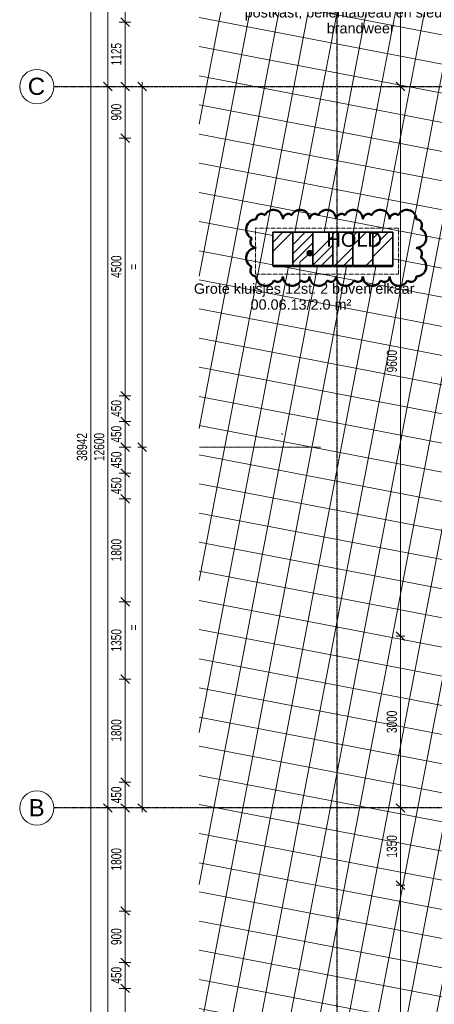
# Model space of a CAD drawing. Header units: millimetres. Extents: x -80560 to 110805, y -11020 to 52719.
# Tile 11 of 152: x 29345 to 36597, y 19171 to 36368. Entities that reach past the tile are written whole.
import ezdxf

# ---------------------------------------------------------------- set-up
doc = ezdxf.new("R2010")
doc.units = ezdxf.units.MM
for name, pattern in [('CENTER2', [20, 8, -4, 4, -4]), ('DASHED2', [6, 4, -2]), ('DASHED2-1', [3, 2, -1])]:
    doc.linetypes.add(name, pattern=pattern)
for name, color, linetype, lineweight in [('A-ANNO-DIMS', 211, 'Continuous', 9), ('A-ANNO-DIMS-100', 211, 'Continuous', 9), ('A-ANNO-IDEN', 131, 'Continuous', 9), ('A-AREA', 32, 'DASHED2', 18), ('A-AREA-IDEN', 2, 'Continuous', 9), ('A-DETL', 90, 'Continuous', 18), ('A-FLOR-PATT', 8, 'Continuous', 18), ('A-GENM', 13, 'Continuous', 18), ('G-ANNO-REVC', 71, 'Continuous', 50), ('G-ANNO-REVC-IDEN', 71, 'Continuous', 25), ('S-GRID', 1, 'Continuous', 9), ('S-GRID-IDEN', 1, 'Continuous', 9)]:
    doc.layers.add(name, color=color, linetype=linetype, lineweight=lineweight)
doc.styles.add('Arial', font='arial.ttf', dxfattribs={"height": 180})
doc.styles.add('Arial_5', font='arial.ttf', dxfattribs={"height": 300})
doc.styles.add('Arial_6', font='arial.ttf', dxfattribs={"width": 0.7, "height": 180})
doc.styles.add('Arial_8', font='arial.ttf', dxfattribs={"height": 250})
doc.dimstyles.new('n3o_1_8', dxfattribs={"dimscale": 304.8, "dimtxt": 183.646692, "dimasz": 0.492126, "dimexe": 0.246063, "dimexo": 0.0625, "dimgap": 0.032808, "dimtad": 1, "dimdec": 0, "dimdsep": 46, "dimtxsty": 'Arial_6', "dimblk1": 'OBLIQUE', "dimblk2": 'OBLIQUE', "dimsah": 1, "dimcen": 0.09, "dimdle": 0.246063, "dimazin": 0, "dimtfac": 1, "dimtdec": 4, "dimtix": 1, "dimtmove": 0, "dimatfit": 3, "dimfxl": 0.246063, "dimfxlon": 1, "dimtvp": 1, "dimtolj": 1, "dimtzin": 0, "dimarcsym": 2})
doc.dimstyles.new('n3o_1_8_0_decimalen', dxfattribs={"dimscale": 304.8, "dimtxt": 183.646692, "dimasz": 0.492126, "dimexe": 0.328084, "dimexo": 0.0625, "dimgap": 0.032808, "dimtad": 1, "dimdec": 0, "dimdsep": 46, "dimtxsty": 'Arial_6', "dimblk1": 'OBLIQUE', "dimblk2": 'OBLIQUE', "dimsah": 1, "dimcen": 0.09, "dimdle": 0.328084, "dimazin": 0, "dimtfac": 1, "dimtdec": 4, "dimtix": 1, "dimtmove": 0, "dimatfit": 3, "dimfxl": 0.328084, "dimfxlon": 1, "dimtvp": 1, "dimtolj": 1, "dimtzin": 0, "dimarcsym": 2})
doc.dimstyles.new('n3o_1_8_3', dxfattribs={"dimscale": 304.8, "dimtxt": 183.646692, "dimasz": 0.492126, "dimexe": 0.246063, "dimexo": 0.0625, "dimgap": 0.032808, "dimtad": 1, "dimdec": 0, "dimdsep": 46, "dimtxsty": 'Arial_6', "dimblk1": 'OBLIQUE', "dimblk2": 'OBLIQUE', "dimsah": 1, "dimcen": 0.09, "dimdle": 0.246063, "dimazin": 0, "dimtfac": 1, "dimtdec": 4, "dimtix": 1, "dimtmove": 0, "dimatfit": 3, "dimfxl": 0.246063, "dimfxlon": 1, "dimtvp": 1, "dimtolj": 1, "dimtzin": 0, "dimarcsym": 2})
pattern_1 = [(45, (-10977.4, -32075), (-449.013, 449.013), []), (45, (-10818.64, -32075), (0, 898.026), []), (45, (-11136.14, -32075), (0, 898.026), [])]
pattern_2 = [(45, (-10627.4, -32075), (-449.013, 449.013), []), (45, (-10468.64, -32075), (0, 898.026), []), (45, (-10786.14, -32075), (0, 898.026), [])]
pattern_3 = [(45, (-9927.4, -32075), (-449.013, 449.013), []), (45, (-9768.64, -32075), (0, 898.026), []), (45, (-10086.14, -32075), (0, 898.026), [])]
pattern_4 = [(45, (-9577.4, -32075), (-449.013, 449.013), []), (45, (-9418.64, -32075), (0, 898.026), []), (45, (-9736.14, -32075), (0, 898.026), [])]
pattern_5 = [(45, (-9227.4, -32075), (-449.013, 449.013), []), (45, (-9068.64, -32075), (0, 898.026), []), (45, (-9386.14, -32075), (0, 898.026), [])]

# ---------------------------------------------------------------- blocks, each defined once
blk = doc.blocks.new('Leonardo College_EHA_1489_R18_CF_situatie_2020_rvt-1-DO_00 begane grond')
at = {"layer": 'A-FLOR-PATT', "lineweight": 9}
h = blk.add_hatch(dxfattribs=at)
h.set_pattern_fill('FP_25', color=43, style=0, pattern_type=2)
h.set_pattern_definition([(169.149, (24084.14, 38525.2), (-94.128, -491.06), []), (259.149, (24084.14, 38525.2), (491.06, -94.128), [])])
h.paths.add_polyline_path([(14152, 9821), (14152, 34634), (13184, 34634), (13184, 34771), (12952, 34771), (12952, 48157), (13184, 48157), (13184, 48216), (18550, 48216), (18550, 48157), (19450, 48157), (19450, 48216), (19700, 48216), (19700, 48157), (20600, 48157), (20600, 48216), (21650, 48216), (21650, 48157), (22550, 48157), (22550, 48216), (23000, 48216), (23000, 48157), (24100, 48157), (24100, 48216), (26625, 48216), (26625, 48202), (26650, 48201), (26650, 48157), (28000, 48157), (28000, 48202), (28025, 48202), (28025, 48216), (29775, 48216), (29775, 48202), (29800, 48201), (29800, 48157), (29805, 48157), (29805, 48201), (29825, 48201), (29825, 48166), (31125, 48166), (31125, 48201), (31145, 48201), (31145, 48157), (31150, 48157), (31150, 48202), (31175, 48202), (31175, 48216), (32800, 48216), (32800, 48157), (33631, 48157), (33631, 49581), (7590, 49581), (7590, 9821), (12289, 9821)], flags=0)
h.paths.add_polyline_path([(10632, 32055), (10632, 32075), (10622, 32075), (10622, 32055), (10282, 32055), (10282, 32075), (10272, 32075), (10272, 32055), (9932, 32055), (9932, 32075), (9922, 32075), (9922, 32055), (9582, 32055), (9582, 32075), (9572, 32075), (9572, 32055), (9232, 32055), (9232, 32075), (9222, 32075), (9222, 32055), (8882, 32055), (8882, 32075), (8877, 32075), (8877, 32655), (10977, 32655), (10977, 32075), (10972, 32075), (10972, 32055)], flags=0)
h.paths.add_polyline_path([(67960, 48157), (67960, 49581), (48811, 49581), (48807, 48216), (49300, 48216), (49300, 48157), (51100, 48157), (51100, 48216), (54550, 48216), (54550, 48157), (57250, 48157), (57250, 48216), (60400, 48216), (60400, 48157), (62200, 48157), (62200, 48216), (64450, 48216), (64450, 48157), (67499, 48157)], flags=0)
h.paths.add_polyline_path([(27719, 48166), (27719, 48211), (27991, 48211), (27991, 48166), (27854, 48166)], flags=0)
h.paths.add_polyline_path([(27266, 48166), (26659, 48166), (26659, 48211), (27711, 48211), (27711, 48166), (27560, 48166)], flags=0)
h.paths.add_polyline_path([(31120, 48171), (29829, 48171), (29829, 48201), (31120, 48201)], flags=0)
blk = doc.blocks.new('73_EHA_locker - 73_EHA_locker-V118-DO_00 begane grond')
at = {"layer": 'A-GENM'}
h = blk.add_hatch(dxfattribs=at)
h.set_pattern_fill('FP_138', color=256, style=0, pattern_type=2)
h.set_pattern_definition(pattern_1)
h.paths.add_polyline_path([(0, 0), (0, 580), (-350, 580), (-350, 0)], flags=0)
h = blk.add_hatch(dxfattribs=at)
h.set_pattern_fill('FP_138', color=256, style=0, pattern_type=2)
h.set_pattern_definition(pattern_1)
h.paths.add_polyline_path([(-5, -20), (-5, 0), (-345, 0), (-345, -20)], flags=0)
at = {"layer": 'A-GENM', "lineweight": 35}
for p, q in [((0, 580), (-350, 580)), ((-350, 580), (-350, 0)), ((0, 0), (0, 580)), ((-350, 0), (0, 0)), ((-5, 0), (-345, 0)), ((-345, 0), (-345, -20)), ((-5, -20), (-5, 0)), ((-345, -20), (-5, -20))]:
    blk.add_line(p, q, dxfattribs=at)
blk = doc.blocks.new('73_EHA_locker - 73_EHA_locker-V119-DO_00 begane grond')
at = {"layer": 'A-GENM'}
h = blk.add_hatch(dxfattribs=at)
h.set_pattern_fill('FP_139', color=256, style=0, pattern_type=2)
h.set_pattern_definition(pattern_2)
h.paths.add_polyline_path([(0, 0), (0, 580), (-350, 580), (-350, 0)], flags=0)
h = blk.add_hatch(dxfattribs=at)
h.set_pattern_fill('FP_139', color=256, style=0, pattern_type=2)
h.set_pattern_definition(pattern_2)
h.paths.add_polyline_path([(-5, -20), (-5, 0), (-345, 0), (-345, -20)], flags=0)
at = {"layer": 'A-GENM', "lineweight": 35}
for p, q in [((0, 580), (-350, 580)), ((-350, 580), (-350, 0)), ((0, 0), (0, 580)), ((-350, 0), (0, 0)), ((-5, 0), (-345, 0)), ((-345, 0), (-345, -20)), ((-5, -20), (-5, 0)), ((-345, -20), (-5, -20))]:
    blk.add_line(p, q, dxfattribs=at)
blk = doc.blocks.new('73_EHA_locker - 73_EHA_locker-V120-DO_00 begane grond')
at = {"layer": 'A-GENM'}
h = blk.add_hatch(dxfattribs=at)
h.set_pattern_fill('FP_140', color=256, style=0, pattern_type=2)
h.set_pattern_definition([(45, (-10277.4, -32075), (-449.013, 449.013), []), (45, (-10118.64, -32075), (0, 898.026), []), (45, (-10436.14, -32075), (0, 898.026), [])])
h.paths.add_polyline_path([(0, 0), (0, 580), (-350, 580), (-350, 0)], flags=0)
at = {"layer": 'A-GENM', "lineweight": 35}
for p, q in [((0, 580), (-350, 580)), ((-350, 580), (-350, 0)), ((0, 0), (0, 580)), ((-350, 0), (0, 0)), ((-5, 0), (-345, 0)), ((-345, 0), (-345, -20)), ((-5, -20), (-5, 0)), ((-345, -20), (-5, -20))]:
    blk.add_line(p, q, dxfattribs=at)
blk = doc.blocks.new('73_EHA_locker - 73_EHA_locker-V121-DO_00 begane grond')
at = {"layer": 'A-GENM'}
h = blk.add_hatch(dxfattribs=at)
h.set_pattern_fill('FP_141', color=256, style=0, pattern_type=2)
h.set_pattern_definition(pattern_3)
h.paths.add_polyline_path([(0, 0), (0, 580), (-350, 580), (-350, 0)], flags=0)
h = blk.add_hatch(dxfattribs=at)
h.set_pattern_fill('FP_141', color=256, style=0, pattern_type=2)
h.set_pattern_definition(pattern_3)
h.paths.add_polyline_path([(-5, -20), (-5, 0), (-345, 0), (-345, -20)], flags=0)
at = {"layer": 'A-GENM', "lineweight": 35}
for p, q in [((0, 580), (-350, 580)), ((-350, 580), (-350, 0)), ((0, 0), (0, 580)), ((-350, 0), (0, 0)), ((-5, 0), (-345, 0)), ((-345, 0), (-345, -20)), ((-5, -20), (-5, 0)), ((-345, -20), (-5, -20))]:
    blk.add_line(p, q, dxfattribs=at)
blk = doc.blocks.new('73_EHA_locker - 73_EHA_locker-V122-DO_00 begane grond')
at = {"layer": 'A-GENM'}
h = blk.add_hatch(dxfattribs=at)
h.set_pattern_fill('FP_142', color=256, style=0, pattern_type=2)
h.set_pattern_definition(pattern_4)
h.paths.add_polyline_path([(0, 0), (0, 580), (-350, 580), (-350, 0)], flags=0)
h = blk.add_hatch(dxfattribs=at)
h.set_pattern_fill('FP_142', color=256, style=0, pattern_type=2)
h.set_pattern_definition(pattern_4)
h.paths.add_polyline_path([(-5, -20), (-5, 0), (-345, 0), (-345, -20)], flags=0)
at = {"layer": 'A-GENM', "lineweight": 35}
for p, q in [((0, 580), (-350, 580)), ((-350, 580), (-350, 0)), ((0, 0), (0, 580)), ((-350, 0), (0, 0)), ((-5, 0), (-345, 0)), ((-345, 0), (-345, -20)), ((-5, -20), (-5, 0)), ((-345, -20), (-5, -20))]:
    blk.add_line(p, q, dxfattribs=at)
blk = doc.blocks.new('73_EHA_locker - 73_EHA_locker-V123-DO_00 begane grond')
at = {"layer": 'A-GENM'}
h = blk.add_hatch(dxfattribs=at)
h.set_pattern_fill('FP_143', color=256, style=0, pattern_type=2)
h.set_pattern_definition(pattern_5)
h.paths.add_polyline_path([(0, 0), (0, 580), (-350, 580), (-350, 0)], flags=0)
h = blk.add_hatch(dxfattribs=at)
h.set_pattern_fill('FP_143', color=256, style=0, pattern_type=2)
h.set_pattern_definition(pattern_5)
h.paths.add_polyline_path([(-5, -20), (-5, 0), (-345, 0), (-345, -20)], flags=0)
at = {"layer": 'A-GENM', "lineweight": 35}
for p, q in [((0, 580), (-350, 580)), ((-350, 580), (-350, 0)), ((0, 0), (0, 580)), ((-350, 0), (0, 0)), ((-5, 0), (-345, 0)), ((-345, 0), (-345, -20)), ((-5, -20), (-5, 0)), ((-345, -20), (-5, -20))]:
    blk.add_line(p, q, dxfattribs=at)
blk = doc.blocks.new('Grid - r_3_0mm-316018-DO_00 begane grond')
at = {"layer": 'S-GRID-IDEN'}
blk.add_circle((0, 0), 3, dxfattribs=at)
blk = doc.blocks.new('DIMBLOCK2-DO_00 begane grond')
at = {"layer": 'A-ANNO-DIMS-100'}
for p, q in [((30888, 47800), (30813, 47875)), ((30963, 47800), (30813, 47800)), ((30888, 47800), (30888, 35200)), ((30888, 47800), (30963, 47725)), ((30888, 47800), (30963, 47800)), ((30888, 35200), (30813, 35275)), ((30963, 35200), (30813, 35200)), ((30888, 35200), (30963, 35125)), ((30888, 35200), (30963, 35200))]:
    blk.add_line(p, q, dxfattribs=at)
at = {"layer": 'A-ANNO-DIMS-100', "color": 0, "insert": (30645, 41260), "char_height": 180, "width": 576.37, "attachment_point": 1, "rotation": 90, "line_spacing_factor": 0.941778, "style": 'Arial_6'}
blk.add_mtext('12600', dxfattribs=at)
blk = doc.blocks.new('_Oblique')
at = {"color": 0, "linetype": 'ByBlock', "lineweight": -2}
blk.add_line((-0.5, -0.5), (0.5, 0.5), dxfattribs=at)
blk = doc.blocks.new('DIMBLOCK3-DO_00 begane grond')
at = {"layer": 'A-ANNO-DIMS-100'}
for p, q in [((30888, 35200), (30813, 35275)), ((30963, 35200), (30813, 35200)), ((30888, 35200), (30888, 22600)), ((30888, 35200), (30963, 35125)), ((30888, 35200), (30963, 35200)), ((30888, 22600), (30813, 22675)), ((30963, 22600), (30813, 22600)), ((30888, 22600), (30963, 22525)), ((30888, 22600), (30963, 22600))]:
    blk.add_line(p, q, dxfattribs=at)
at = {"layer": 'A-ANNO-DIMS-100', "color": 0, "insert": (30645, 28660), "char_height": 180, "width": 576.37, "attachment_point": 1, "rotation": 90, "line_spacing_factor": 0.941778, "style": 'Arial_6'}
blk.add_mtext('12600', dxfattribs=at)
blk = doc.blocks.new('DIMBLOCK4-DO_00 begane grond')
at = {"layer": 'A-ANNO-DIMS-100'}
for p, q in [((30888, 22600), (30813, 22675)), ((30963, 22600), (30813, 22600)), ((30888, 22600), (30888, 10000)), ((30888, 22600), (30963, 22525)), ((30888, 22600), (30963, 22600)), ((30888, 10000), (30813, 10075)), ((30963, 10000), (30813, 10000)), ((30888, 10000), (30963, 9925)), ((30888, 10000), (30963, 10000))]:
    blk.add_line(p, q, dxfattribs=at)
at = {"layer": 'A-ANNO-DIMS-100', "color": 0, "insert": (30645, 16060), "char_height": 180, "width": 576.37, "attachment_point": 1, "rotation": 90, "line_spacing_factor": 0.941778, "style": 'Arial_6'}
blk.add_mtext('12600', dxfattribs=at)
blk = doc.blocks.new('DIMBLOCK37-DO_00 begane grond')
at = {"layer": 'A-ANNO-DIMS-100'}
for p, q in [((31488, 35200), (31413, 35275)), ((31488, 35275), (31488, 28900)), ((31563, 35200), (31413, 35200)), ((31488, 35200), (31563, 35125)), ((31488, 35200), (31563, 35200)), ((31488, 28900), (31413, 28975)), ((31563, 28900), (31413, 28900)), ((31488, 28900), (31563, 28825)), ((31488, 28900), (31563, 28900))]:
    blk.add_line(p, q, dxfattribs=at)
at = {"layer": 'A-ANNO-DIMS-100', "color": 0, "insert": (31245, 31999), "char_height": 180, "width": 122.05, "attachment_point": 1, "rotation": 90, "line_spacing_factor": 0.941778, "style": 'Arial_6'}
blk.add_mtext('=', dxfattribs=at)
blk = doc.blocks.new('DIMBLOCK38-DO_00 begane grond')
at = {"layer": 'A-ANNO-DIMS-100'}
for p, q in [((31488, 28900), (31413, 28975)), ((31563, 28900), (31413, 28900)), ((31488, 28900), (31488, 22525)), ((31488, 28900), (31563, 28825)), ((31488, 28900), (31563, 28900)), ((31488, 22600), (31413, 22675)), ((31563, 22600), (31413, 22600)), ((31488, 22600), (31563, 22525)), ((31488, 22600), (31563, 22600))]:
    blk.add_line(p, q, dxfattribs=at)
at = {"layer": 'A-ANNO-DIMS-100', "color": 0, "insert": (31245, 25699), "char_height": 180, "width": 122.05, "attachment_point": 1, "rotation": 90, "line_spacing_factor": 0.941778, "style": 'Arial_6'}
blk.add_mtext('=', dxfattribs=at)
blk = doc.blocks.new('DIMBLOCK60-DO_00 begane grond')
at = {"layer": 'A-ANNO-DIMS-100'}
for p, q in [((30588, 48371), (30513, 48446)), ((30663, 48371), (30513, 48371)), ((30588, 48446), (30588, 9354)), ((30588, 48371), (30663, 48296)), ((30588, 48371), (30663, 48371)), ((30588, 9429), (30513, 9504)), ((30663, 9429), (30513, 9429)), ((30588, 9429), (30663, 9354)), ((30588, 9429), (30663, 9429))]:
    blk.add_line(p, q, dxfattribs=at)
at = {"layer": 'A-ANNO-DIMS-100', "color": 0, "insert": (30345, 28660), "char_height": 180, "width": 576.37, "attachment_point": 1, "rotation": 90, "line_spacing_factor": 0.941778, "style": 'Arial_6'}
blk.add_mtext('38942', dxfattribs=at)
blk = doc.blocks.new('DIMBLOCK570-DO_00 begane grond')
at = {"layer": 'A-ANNO-DIMS-100'}
for p, q in [((31288, 19450), (31088, 19450)), ((31188, 19450), (31113, 19525)), ((31188, 16750), (31188, 19450)), ((31188, 19450), (31263, 19375)), ((31188, 19450), (31288, 19450)), ((31288, 16750), (31088, 16750)), ((31188, 16750), (31113, 16825)), ((31188, 16750), (31263, 16675)), ((31188, 16750), (31288, 16750))]:
    blk.add_line(p, q, dxfattribs=at)
at = {"layer": 'A-ANNO-DIMS-100', "color": 0, "insert": (30945, 17908), "char_height": 180, "width": 461.09, "attachment_point": 1, "rotation": 90, "line_spacing_factor": 0.941778, "style": 'Arial_6'}
blk.add_mtext('2700', dxfattribs=at)
blk = doc.blocks.new('DIMBLOCK571-DO_00 begane grond')
at = {"layer": 'A-ANNO-DIMS-100'}
for p, q in [((31188, 19900), (31113, 19975)), ((31288, 19900), (31088, 19900)), ((31188, 19450), (31188, 19900)), ((31188, 19900), (31263, 19825)), ((31188, 19900), (31288, 19900)), ((31288, 19450), (31088, 19450)), ((31188, 19450), (31113, 19525)), ((31188, 19450), (31263, 19375)), ((31188, 19450), (31288, 19450))]:
    blk.add_line(p, q, dxfattribs=at)
at = {"layer": 'A-ANNO-DIMS-100', "color": 0, "insert": (30945, 19531), "char_height": 180, "width": 345.82, "attachment_point": 1, "rotation": 90, "line_spacing_factor": 0.941778, "style": 'Arial_6'}
blk.add_mtext('450', dxfattribs=at)
blk = doc.blocks.new('DIMBLOCK572-DO_00 begane grond')
at = {"layer": 'A-ANNO-DIMS-100'}
for p, q in [((31188, 20800), (31113, 20875)), ((31288, 20800), (31088, 20800)), ((31188, 19900), (31188, 20800)), ((31188, 20800), (31263, 20725)), ((31188, 20800), (31288, 20800)), ((31188, 19900), (31113, 19975)), ((31288, 19900), (31088, 19900)), ((31188, 19900), (31263, 19825)), ((31188, 19900), (31288, 19900))]:
    blk.add_line(p, q, dxfattribs=at)
at = {"layer": 'A-ANNO-DIMS-100', "color": 0, "insert": (30945, 20206), "char_height": 180, "width": 345.82, "attachment_point": 1, "rotation": 90, "line_spacing_factor": 0.941778, "style": 'Arial_6'}
blk.add_mtext('900', dxfattribs=at)
blk = doc.blocks.new('DIMBLOCK573-DO_00 begane grond')
at = {"layer": 'A-ANNO-DIMS-100'}
for p, q in [((31088, 22600), (31288, 22600)), ((31188, 22600), (31088, 22600)), ((31188, 22600), (31113, 22675)), ((31188, 20800), (31188, 22600)), ((31188, 22600), (31263, 22525)), ((31188, 20800), (31113, 20875)), ((31288, 20800), (31088, 20800)), ((31188, 20800), (31263, 20725)), ((31188, 20800), (31288, 20800))]:
    blk.add_line(p, q, dxfattribs=at)
at = {"layer": 'A-ANNO-DIMS-100', "color": 0, "insert": (30945, 21508), "char_height": 180, "width": 461.09, "attachment_point": 1, "rotation": 90, "line_spacing_factor": 0.941778, "style": 'Arial_6'}
blk.add_mtext('1800', dxfattribs=at)
blk = doc.blocks.new('DIMBLOCK574-DO_00 begane grond')
at = {"layer": 'A-ANNO-DIMS-100'}
for p, q in [((31288, 23050), (31088, 23050)), ((31188, 23050), (31113, 23125)), ((31188, 22600), (31188, 23050)), ((31188, 23050), (31263, 22975)), ((31188, 23050), (31288, 23050)), ((31088, 22600), (31288, 22600)), ((31188, 22600), (31088, 22600)), ((31188, 22600), (31113, 22675)), ((31188, 22600), (31263, 22525))]:
    blk.add_line(p, q, dxfattribs=at)
at = {"layer": 'A-ANNO-DIMS-100', "color": 0, "insert": (30945, 22681), "char_height": 180, "width": 345.82, "attachment_point": 1, "rotation": 90, "line_spacing_factor": 0.941778, "style": 'Arial_6'}
blk.add_mtext('450', dxfattribs=at)
blk = doc.blocks.new('DIMBLOCK575-DO_00 begane grond')
at = {"layer": 'A-ANNO-DIMS-100'}
for p, q in [((31288, 24850), (31088, 24850)), ((31188, 24850), (31113, 24925)), ((31188, 23050), (31188, 24850)), ((31188, 24850), (31263, 24775)), ((31188, 24850), (31288, 24850)), ((31288, 23050), (31088, 23050)), ((31188, 23050), (31113, 23125)), ((31188, 23050), (31263, 22975)), ((31188, 23050), (31288, 23050))]:
    blk.add_line(p, q, dxfattribs=at)
at = {"layer": 'A-ANNO-DIMS-100', "color": 0, "insert": (30945, 23758), "char_height": 180, "width": 461.09, "attachment_point": 1, "rotation": 90, "line_spacing_factor": 0.941778, "style": 'Arial_6'}
blk.add_mtext('1800', dxfattribs=at)
blk = doc.blocks.new('DIMBLOCK576-DO_00 begane grond')
at = {"layer": 'A-ANNO-DIMS-100'}
for p, q in [((31288, 26200), (31088, 26200)), ((31188, 26200), (31113, 26275)), ((31188, 24850), (31188, 26200)), ((31188, 26200), (31263, 26125)), ((31188, 26200), (31288, 26200)), ((31288, 24850), (31088, 24850)), ((31188, 24850), (31113, 24925)), ((31188, 24850), (31263, 24775)), ((31188, 24850), (31288, 24850))]:
    blk.add_line(p, q, dxfattribs=at)
at = {"layer": 'A-ANNO-DIMS-100', "color": 0, "insert": (30945, 25333), "char_height": 180, "width": 461.09, "attachment_point": 1, "rotation": 90, "line_spacing_factor": 0.941778, "style": 'Arial_6'}
blk.add_mtext('1350', dxfattribs=at)
blk = doc.blocks.new('DIMBLOCK577-DO_00 begane grond')
at = {"layer": 'A-ANNO-DIMS-100'}
for p, q in [((31188, 28000), (31113, 28075)), ((31288, 28000), (31088, 28000)), ((31188, 26200), (31188, 28000)), ((31188, 28000), (31263, 27925)), ((31188, 28000), (31288, 28000)), ((31288, 26200), (31088, 26200)), ((31188, 26200), (31113, 26275)), ((31188, 26200), (31263, 26125)), ((31188, 26200), (31288, 26200))]:
    blk.add_line(p, q, dxfattribs=at)
at = {"layer": 'A-ANNO-DIMS-100', "color": 0, "insert": (30945, 26908), "char_height": 180, "width": 461.09, "attachment_point": 1, "rotation": 90, "line_spacing_factor": 0.941778, "style": 'Arial_6'}
blk.add_mtext('1800', dxfattribs=at)
blk = doc.blocks.new('DIMBLOCK578-DO_00 begane grond')
at = {"layer": 'A-ANNO-DIMS-100'}
for p, q in [((31288, 28450), (31088, 28450)), ((31188, 28450), (31113, 28525)), ((31188, 28000), (31188, 28450)), ((31188, 28450), (31263, 28375)), ((31188, 28450), (31288, 28450)), ((31188, 28000), (31113, 28075)), ((31288, 28000), (31088, 28000)), ((31188, 28000), (31263, 27925)), ((31188, 28000), (31288, 28000))]:
    blk.add_line(p, q, dxfattribs=at)
at = {"layer": 'A-ANNO-DIMS-100', "color": 0, "insert": (30945, 28081), "char_height": 180, "width": 345.82, "attachment_point": 1, "rotation": 90, "line_spacing_factor": 0.941778, "style": 'Arial_6'}
blk.add_mtext('450', dxfattribs=at)
blk = doc.blocks.new('DIMBLOCK579-DO_00 begane grond')
at = {"layer": 'A-ANNO-DIMS-100'}
for p, q in [((31288, 28900), (31088, 28900)), ((31188, 28900), (31113, 28975)), ((31188, 28450), (31188, 28900)), ((31188, 28900), (31263, 28825)), ((31188, 28900), (31288, 28900)), ((31288, 28450), (31088, 28450)), ((31188, 28450), (31113, 28525)), ((31188, 28450), (31263, 28375)), ((31188, 28450), (31288, 28450))]:
    blk.add_line(p, q, dxfattribs=at)
at = {"layer": 'A-ANNO-DIMS-100', "color": 0, "insert": (30945, 28531), "char_height": 180, "width": 345.82, "attachment_point": 1, "rotation": 90, "line_spacing_factor": 0.941778, "style": 'Arial_6'}
blk.add_mtext('450', dxfattribs=at)
blk = doc.blocks.new('DIMBLOCK580-DO_00 begane grond')
at = {"layer": 'A-ANNO-DIMS-100'}
for p, q in [((31188, 29350), (31113, 29425)), ((31288, 29350), (31088, 29350)), ((31188, 28900), (31188, 29350)), ((31188, 29350), (31263, 29275)), ((31188, 29350), (31288, 29350)), ((31288, 28900), (31088, 28900)), ((31188, 28900), (31113, 28975)), ((31188, 28900), (31263, 28825)), ((31188, 28900), (31288, 28900))]:
    blk.add_line(p, q, dxfattribs=at)
at = {"layer": 'A-ANNO-DIMS-100', "color": 0, "insert": (30945, 28981), "char_height": 180, "width": 345.82, "attachment_point": 1, "rotation": 90, "line_spacing_factor": 0.941778, "style": 'Arial_6'}
blk.add_mtext('450', dxfattribs=at)
blk = doc.blocks.new('DIMBLOCK581-DO_00 begane grond')
at = {"layer": 'A-ANNO-DIMS-100'}
for p, q in [((31288, 29800), (31088, 29800)), ((31188, 29800), (31113, 29875)), ((31188, 29350), (31188, 29800)), ((31188, 29800), (31263, 29725)), ((31188, 29800), (31288, 29800)), ((31188, 29350), (31113, 29425)), ((31288, 29350), (31088, 29350)), ((31188, 29350), (31263, 29275)), ((31188, 29350), (31288, 29350))]:
    blk.add_line(p, q, dxfattribs=at)
at = {"layer": 'A-ANNO-DIMS-100', "color": 0, "insert": (30945, 29431), "char_height": 180, "width": 345.82, "attachment_point": 1, "rotation": 90, "line_spacing_factor": 0.941778, "style": 'Arial_6'}
blk.add_mtext('450', dxfattribs=at)
blk = doc.blocks.new('DIMBLOCK582-DO_00 begane grond')
at = {"layer": 'A-ANNO-DIMS-100'}
for p, q in [((31288, 34300), (31088, 34300)), ((31188, 34300), (31113, 34375)), ((31188, 29800), (31188, 34300)), ((31188, 34300), (31263, 34225)), ((31188, 34300), (31288, 34300)), ((31288, 29800), (31088, 29800)), ((31188, 29800), (31113, 29875)), ((31188, 29800), (31263, 29725)), ((31188, 29800), (31288, 29800))]:
    blk.add_line(p, q, dxfattribs=at)
at = {"layer": 'A-ANNO-DIMS-100', "color": 0, "insert": (30945, 31858), "char_height": 180, "width": 461.09, "attachment_point": 1, "rotation": 90, "line_spacing_factor": 0.941778, "style": 'Arial_6'}
blk.add_mtext('4500', dxfattribs=at)
blk = doc.blocks.new('DIMBLOCK583-DO_00 begane grond')
at = {"layer": 'A-ANNO-DIMS-100'}
for p, q in [((31188, 35200), (31113, 35275)), ((31088, 35200), (31288, 35200)), ((31188, 35200), (31088, 35200)), ((31188, 34300), (31188, 35200)), ((31188, 35200), (31263, 35125)), ((31288, 34300), (31088, 34300)), ((31188, 34300), (31113, 34375)), ((31188, 34300), (31263, 34225)), ((31188, 34300), (31288, 34300))]:
    blk.add_line(p, q, dxfattribs=at)
at = {"layer": 'A-ANNO-DIMS-100', "color": 0, "insert": (30945, 34606), "char_height": 180, "width": 345.82, "attachment_point": 1, "rotation": 90, "line_spacing_factor": 0.941778, "style": 'Arial_6'}
blk.add_mtext('900', dxfattribs=at)
blk = doc.blocks.new('DIMBLOCK584-DO_00 begane grond')
at = {"layer": 'A-ANNO-DIMS-100'}
for p, q in [((31288, 36325), (31088, 36325)), ((31188, 36325), (31113, 36400)), ((31188, 35200), (31188, 36325)), ((31188, 36325), (31263, 36250)), ((31188, 36325), (31288, 36325)), ((31188, 35200), (31113, 35275)), ((31088, 35200), (31288, 35200)), ((31188, 35200), (31088, 35200)), ((31188, 35200), (31263, 35125))]:
    blk.add_line(p, q, dxfattribs=at)
at = {"layer": 'A-ANNO-DIMS-100', "color": 0, "insert": (30945, 35570), "char_height": 180, "width": 461.09, "attachment_point": 1, "rotation": 90, "line_spacing_factor": 0.941778, "style": 'Arial_6'}
blk.add_mtext('1125', dxfattribs=at)
blk = doc.blocks.new('DIMBLOCK585-DO_00 begane grond')
at = {"layer": 'A-ANNO-DIMS-100'}
for p, q in [((31188, 43300), (31113, 43375)), ((31288, 43300), (31088, 43300)), ((31188, 36325), (31188, 43300)), ((31188, 43300), (31263, 43225)), ((31188, 43300), (31288, 43300)), ((31288, 36325), (31088, 36325)), ((31188, 36325), (31113, 36400)), ((31188, 36325), (31263, 36250)), ((31188, 36325), (31288, 36325))]:
    blk.add_line(p, q, dxfattribs=at)
at = {"layer": 'A-ANNO-DIMS-100', "color": 0, "insert": (30945, 39620), "char_height": 180, "width": 461.09, "attachment_point": 1, "rotation": 90, "line_spacing_factor": 0.941778, "style": 'Arial_6'}
blk.add_mtext('6975', dxfattribs=at)
blk = doc.blocks.new('Family - ___-34106854-DO_00 begane grond')
at = {"layer": 'G-ANNO-REVC'}
for centre, radius, start, end in [((8889, 32883), 163, 0, 154.7912), ((9356, 32883), 163, 0, 154.7912), ((9822, 32883), 163, 0, 154.7912), ((10289, 32883), 163, 0, 154.7912), ((10756, 32883), 163, 0, 154.7912), ((11222, 32883), 163, 0, 154.7912), ((8586, 32708), 175, 90, 244.7912), ((8679, 32883), 93.3, 48.1897, 180), ((9146, 32883), 93.3, 48.1897, 180), ((9612, 32883), 93.3, 48.1897, 180), ((10079, 32883), 93.3, 48.1897, 180), ((10546, 32883), 93.3, 48.1897, 180), ((11012, 32883), 93.3, 48.1897, 180), ((11386, 32783), 100, 318.1897, 90), ((11386, 32558), 175, 270, 64.7912), ((8586, 32483), 100, 138.1897, 270), ((8586, 32208), 175, 90, 244.7912), ((11386, 32283), 100, 318.1897, 90), ((11386, 32058), 175, 270, 64.7912), ((8586, 31983), 100, 138.1897, 270), ((8749, 31883), 163, 180, 334.7912), ((8959, 31883), 93.3, 228.1897, 0), ((9216, 31883), 163, 180, 334.7912), ((9426, 31883), 93.3, 228.1897, 0), ((9682, 31883), 163, 180, 334.7912), ((9892, 31883), 93.3, 228.1897, 0), ((10149, 31883), 163, 180, 334.7912), ((10359, 31883), 93.3, 228.1897, 0), ((10616, 31883), 163, 180, 334.7912), ((10826, 31883), 93.3, 228.1897, 0), ((11082, 31883), 163, 180, 334.7912), ((11292, 31883), 93.3, 228.1897, 0)]:
    blk.add_arc(centre, radius, start, end, dxfattribs=at)
blk = doc.blocks.new('DIMBLOCK615-DO_00 begane grond')
at = {"layer": 'A-ANNO-DIMS-100'}
for p, q in [((36007, 39700), (35932, 39775)), ((36082, 39700), (35932, 39700)), ((36007, 39700), (36007, 35200)), ((36007, 39700), (36082, 39625)), ((36007, 39700), (36082, 39700)), ((36007, 35200), (35932, 35275)), ((36082, 35200), (35932, 35200)), ((36007, 35200), (36082, 35125)), ((36007, 35200), (36082, 35200))]:
    blk.add_line(p, q, dxfattribs=at)
at = {"layer": 'A-ANNO-DIMS-100', "color": 0, "insert": (35763, 37258), "char_height": 180, "width": 461.09, "attachment_point": 1, "rotation": 90, "line_spacing_factor": 0.941778, "style": 'Arial_6'}
blk.add_mtext('4500', dxfattribs=at)
blk = doc.blocks.new('DIMBLOCK616-DO_00 begane grond')
at = {"layer": 'A-ANNO-DIMS-100'}
for p, q in [((36007, 35200), (35932, 35275)), ((36082, 35200), (35932, 35200)), ((36007, 35200), (36007, 25600)), ((36007, 35200), (36082, 35125)), ((36007, 35200), (36082, 35200)), ((36007, 25600), (35932, 25675)), ((36082, 25600), (35932, 25600)), ((36007, 25600), (36082, 25525)), ((36007, 25600), (36082, 25600))]:
    blk.add_line(p, q, dxfattribs=at)
at = {"layer": 'A-ANNO-DIMS-100', "color": 0, "insert": (35763, 30208), "char_height": 180, "width": 461.09, "attachment_point": 1, "rotation": 90, "line_spacing_factor": 0.941778, "style": 'Arial_6'}
blk.add_mtext('9600', dxfattribs=at)
blk = doc.blocks.new('DIMBLOCK617-DO_00 begane grond')
at = {"layer": 'A-ANNO-DIMS-100'}
for p, q in [((36007, 25600), (35932, 25675)), ((36082, 25600), (35932, 25600)), ((36007, 25600), (36007, 22600)), ((36007, 25600), (36082, 25525)), ((36007, 25600), (36082, 25600)), ((36007, 22600), (35932, 22675)), ((36082, 22600), (35932, 22600)), ((36007, 22600), (36082, 22525)), ((36007, 22600), (36082, 22600))]:
    blk.add_line(p, q, dxfattribs=at)
at = {"layer": 'A-ANNO-DIMS-100', "color": 0, "insert": (35763, 23908), "char_height": 180, "width": 461.09, "attachment_point": 1, "rotation": 90, "line_spacing_factor": 0.941778, "style": 'Arial_6'}
blk.add_mtext('3000', dxfattribs=at)
blk = doc.blocks.new('DIMBLOCK618-DO_00 begane grond')
at = {"layer": 'A-ANNO-DIMS-100'}
for p, q in [((36007, 22600), (35932, 22675)), ((36082, 22600), (35932, 22600)), ((36007, 22600), (36007, 21250)), ((36007, 22600), (36082, 22525)), ((36007, 22600), (36082, 22600)), ((36007, 21250), (35932, 21325)), ((36082, 21250), (35932, 21250)), ((36007, 21250), (36082, 21175)), ((36007, 21250), (36082, 21250))]:
    blk.add_line(p, q, dxfattribs=at)
at = {"layer": 'A-ANNO-DIMS-100', "color": 0, "insert": (35763, 21733), "char_height": 180, "width": 461.09, "attachment_point": 1, "rotation": 90, "line_spacing_factor": 0.941778, "style": 'Arial_6'}
blk.add_mtext('1350', dxfattribs=at)
blk = doc.blocks.new('DIMBLOCK619-DO_00 begane grond')
at = {"layer": 'A-ANNO-DIMS-100'}
for p, q in [((36007, 21250), (35932, 21325)), ((36082, 21250), (35932, 21250)), ((36007, 21250), (36007, 9925)), ((36007, 21250), (36082, 21175)), ((36007, 21250), (36082, 21250)), ((36007, 10000), (35932, 10075)), ((36082, 10000), (35932, 10000)), ((36007, 10000), (36082, 9925)), ((36007, 10000), (36082, 10000))]:
    blk.add_line(p, q, dxfattribs=at)
at = {"layer": 'A-ANNO-DIMS-100', "color": 0, "insert": (35763, 15385), "char_height": 180, "width": 576.37, "attachment_point": 1, "rotation": 90, "line_spacing_factor": 0.941778, "style": 'Arial_6'}
blk.add_mtext('11250', dxfattribs=at)

msp = doc.modelspace()

# ---------------------------------------------------------------- hatches: boundary and pattern name
at = {"layer": 'A-AREA-IDEN'}
h = msp.add_hatch(color=256, dxfattribs=at)
edge = h.paths.add_edge_path(flags=0)
edge.add_arc((34418.6, 32291.8), 50, 0, 360)

# ---------------------------------------------------------------- linework, layer by layer
at = {"layer": 'A-AREA', "linetype": 'DASHED2-1'}
for p, q in [((33468.2, 32724.2), (35968.2, 32724.2)), ((33468.2, 31924.2), (33468.2, 32724.2)), ((35968.2, 32724.2), (35968.2, 31924.2)), ((35968.2, 31924.2), (33468.2, 31924.2))]:
    msp.add_line(p, q, dxfattribs=at)
at = {"layer": 'A-AREA-IDEN'}
for p, q in [((34418.6, 32291.8), (34246.9, 32132.3)), ((34246.9, 32132.3), (34246.9, 31805.6))]:
    msp.add_line(p, q, dxfattribs=at)
msp.add_circle((34418.6, 32291.8), 50, dxfattribs=at)
at = {"layer": 'A-DETL'}
for p, q in [((33937, 29130), (33918.1, 29136.5)), ((33939.5, 29137.4), (33937, 29130)), ((33937, 29122.1), (33937, 29130))]:
    msp.add_line(p, q, dxfattribs=at)
at = {"layer": 'A-DETL', "linetype": 'CENTER2'}
msp.add_line((34605, 28900), (32485.1, 28900), dxfattribs=at)
at = {"layer": 'S-GRID', "linetype": 'CENTER2', "lineweight": 25}
for p, q in [((34894.8, 4383.3), (34894.8, 52119.1)), ((29945.3, 35200), (110204.9, 35200)), ((110204.9, 22600), (29945.3, 22600))]:
    msp.add_line(p, q, dxfattribs=at)

# ---------------------------------------------------------------- block references
at = {"color": 250, "lineweight": 5}
msp.add_blockref('Leonardo College_EHA_1489_R18_CF_situatie_2020_rvt-1-DO_00 begane grond', (24894.8, 0), dxfattribs=at)
at = {"layer": 'A-GENM'}
for name, p in [('73_EHA_locker - 73_EHA_locker-V123-DO_00 begane grond', (34122.2, 32075)), ('73_EHA_locker - 73_EHA_locker-V122-DO_00 begane grond', (34472.2, 32075)), ('73_EHA_locker - 73_EHA_locker-V121-DO_00 begane grond', (34822.2, 32075)), ('73_EHA_locker - 73_EHA_locker-V120-DO_00 begane grond', (35172.2, 32075)), ('73_EHA_locker - 73_EHA_locker-V119-DO_00 begane grond', (35522.2, 32075)), ('73_EHA_locker - 73_EHA_locker-V118-DO_00 begane grond', (35872.2, 32075))]:
    msp.add_blockref(name, p, dxfattribs=at)
at = {"layer": 'G-ANNO-REVC'}
msp.add_blockref('Family - ___-34106854-DO_00 begane grond', (24894.8, 0), dxfattribs=at)
at = {"layer": 'S-GRID-IDEN', "xscale": 99.99999999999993, "yscale": 99.99999999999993, "zscale": 99.99999999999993}
for p, rotation in [((29645.3, 35200), 269.9999999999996), ((29645.3, 22600), 90)]:
    msp.add_blockref('Grid - r_3_0mm-316018-DO_00 begane grond', p, dxfattribs=dict(at, rotation=rotation))

# ---------------------------------------------------------------- texts
at = {"layer": 'A-ANNO-IDEN', "char_height": 180, "attachment_point": 1, "style": 'Arial'}
for s, insert, width in [('postkast, bellentableau en sleutelkluis', (33279.8, 36586.7), 4874.26), ('brandweer', (34715.2, 36308.9), 1394.936)]:
    msp.add_mtext(s, dxfattribs=dict(at, insert=insert, width=width))
at = {"layer": 'A-AREA-IDEN', "char_height": 180, "attachment_point": 1, "style": 'Arial'}
for s, insert, width in [('Grote kluisjes 12st. 2 boven elkaar', (32391.4, 31760.7), 4489.45), ('00.06.13/2.0 m²', (33383.6, 31482.9), 2092.404)]:
    msp.add_mtext(s, dxfattribs=dict(at, insert=insert, width=width))
at = {"layer": 'G-ANNO-REVC-IDEN', "lineweight": 9, "insert": (34709.8, 32652.2), "char_height": 250, "width": 1170.464, "attachment_point": 1, "style": 'Arial_8'}
msp.add_mtext('HOLD', dxfattribs=at)
at = {"layer": 'S-GRID-IDEN', "char_height": 300, "attachment_point": 1, "style": 'Arial_5'}
for s, insert, width in [('C', (29487.2, 35354.5), 368.776), ('B', (29502.3, 22754.2), 344.726)]:
    msp.add_mtext(s, dxfattribs=dict(at, insert=insert, width=width))

# ---------------------------------------------------------------- dimensions: what is measured, and where the dimension line sits
at = {"layer": 'A-ANNO-DIMS'}
for base, p1, p2, dimstyle, override, picture, middle in [((30588.4, 9429), (30663.4, 48371), (30663.4, 9429), 'n3o_1_8', {"dimpost": '<>', "dimfxl": 38942}, 'DIMBLOCK60-DO_00 begane grond', (30486.4, 28900)), ((30888.4, 35200), (30963.4, 47800), (30963.4, 35200), 'n3o_1_8', {"dimpost": '<>', "dimfxl": 12600}, 'DIMBLOCK2-DO_00 begane grond', (30786.5, 41500)), ((31188.4, 43300), (31288.4, 36325), (31288.4, 43300), 'n3o_1_8_0_decimalen', {"dimpost": '<>', "dimfxl": 6975}, 'DIMBLOCK585-DO_00 begane grond', (31086.5, 39812.5)), ((36006.5, 35200), (36081.5, 39700), (36081.5, 35200), 'n3o_1_8_3', {"dimpost": '<>', "dimfxl": 4500}, 'DIMBLOCK615-DO_00 begane grond', (35904.6, 37450)), ((31188.4, 36325), (31088.4, 35200), (31288.4, 36325), 'n3o_1_8_0_decimalen', {"dimpost": '<>', "dimfxl": 1142.639488}, 'DIMBLOCK584-DO_00 begane grond', (31086.5, 35762.5)), ((30888.4, 22600), (30963.4, 35200), (30963.4, 22600), 'n3o_1_8', {"dimpost": '<>', "dimfxl": 12600}, 'DIMBLOCK3-DO_00 begane grond', (30786.5, 28900)), ((31188.4, 35200), (31288.4, 34300), (31088.4, 35200), 'n3o_1_8_0_decimalen', {"dimpost": '<>', "dimfxl": 921.954446}, 'DIMBLOCK583-DO_00 begane grond', (31086.5, 34750)), ((36006.5, 25600), (36081.5, 35200), (36081.5, 25600), 'n3o_1_8_3', {"dimpost": '<>', "dimfxl": 9600}, 'DIMBLOCK616-DO_00 begane grond', (35904.6, 30400)), ((31188.4, 34300), (31288.4, 29800), (31288.4, 34300), 'n3o_1_8_0_decimalen', {"dimpost": '<>', "dimfxl": 4500}, 'DIMBLOCK582-DO_00 begane grond', (31086.5, 32050)), ((31188.4, 29800), (31288.4, 29350), (31288.4, 29800), 'n3o_1_8_0_decimalen', {"dimpost": '<>', "dimfxl": 450}, 'DIMBLOCK581-DO_00 begane grond', (31086.5, 29575)), ((31188.4, 29350), (31288.4, 28900), (31288.4, 29350), 'n3o_1_8_0_decimalen', {"dimpost": '<>', "dimfxl": 450}, 'DIMBLOCK580-DO_00 begane grond', (31086.5, 29125)), ((31188.4, 28900), (31288.4, 28450), (31288.4, 28900), 'n3o_1_8_0_decimalen', {"dimpost": '<>', "dimfxl": 450}, 'DIMBLOCK579-DO_00 begane grond', (31086.5, 28675)), ((31188.4, 28450), (31288.4, 28000), (31288.4, 28450), 'n3o_1_8_0_decimalen', {"dimpost": '<>', "dimfxl": 450}, 'DIMBLOCK578-DO_00 begane grond', (31086.5, 28225)), ((31188.4, 28000), (31288.4, 26200), (31288.4, 28000), 'n3o_1_8_0_decimalen', {"dimpost": '<>', "dimfxl": 1800}, 'DIMBLOCK577-DO_00 begane grond', (31086.5, 27100)), ((31188.4, 26200), (31288.4, 24850), (31288.4, 26200), 'n3o_1_8_0_decimalen', {"dimpost": '<>', "dimfxl": 1350}, 'DIMBLOCK576-DO_00 begane grond', (31086.4, 25525)), ((36006.5, 22600), (36081.5, 25600), (36081.5, 22600), 'n3o_1_8_3', {"dimpost": '<>', "dimfxl": 3000}, 'DIMBLOCK617-DO_00 begane grond', (35904.6, 24100)), ((31188.4, 24850), (31288.4, 23050), (31288.4, 24850), 'n3o_1_8_0_decimalen', {"dimpost": '<>', "dimfxl": 1800}, 'DIMBLOCK575-DO_00 begane grond', (31086.5, 23950)), ((31188.4, 23050), (31088.4, 22600), (31288.4, 23050), 'n3o_1_8_0_decimalen', {"dimpost": '<>', "dimfxl": 492.44289}, 'DIMBLOCK574-DO_00 begane grond', (31086.5, 22825)), ((30888.4, 10000), (30963.4, 22600), (30963.4, 10000), 'n3o_1_8', {"dimpost": '<>', "dimfxl": 12600}, 'DIMBLOCK4-DO_00 begane grond', (30786.5, 16300)), ((31188.4, 22600), (31288.4, 20800), (31088.4, 22600), 'n3o_1_8_0_decimalen', {"dimpost": '<>', "dimfxl": 1811.077028}, 'DIMBLOCK573-DO_00 begane grond', (31086.5, 21700)), ((36006.5, 21250), (36081.5, 22600), (36081.5, 21250), 'n3o_1_8_3', {"dimpost": '<>', "dimfxl": 1350}, 'DIMBLOCK618-DO_00 begane grond', (35904.6, 21925)), ((36006.5, 10000), (36081.5, 21250), (36081.5, 10000), 'n3o_1_8_3', {"dimpost": '<>', "dimfxl": 11250}, 'DIMBLOCK619-DO_00 begane grond', (35904.6, 15625)), ((31188.4, 20800), (31288.4, 19900), (31288.4, 20800), 'n3o_1_8_0_decimalen', {"dimpost": '<>', "dimfxl": 900}, 'DIMBLOCK572-DO_00 begane grond', (31086.5, 20350)), ((31188.4, 19900), (31288.4, 19450), (31288.4, 19900), 'n3o_1_8_0_decimalen', {"dimpost": '<>', "dimfxl": 450}, 'DIMBLOCK571-DO_00 begane grond', (31086.5, 19675)), ((31188.4, 19450), (31288.4, 16750), (31288.4, 19450), 'n3o_1_8_0_decimalen', {"dimpost": '<>', "dimfxl": 2700}, 'DIMBLOCK570-DO_00 begane grond', (31086.5, 18100))]:
    dim = msp.add_linear_dim(base=base, p1=p1, p2=p2, angle=90, dimstyle=dimstyle, override=override, dxfattribs=at)
    dim.commit()
    dim.dimension.update_dxf_attribs({"geometry": picture, "text_midpoint": middle})
for base, p1, p2, picture, middle in [((31488.4, 28900), (31563.4, 35200), (31563.4, 28900), 'DIMBLOCK37-DO_00 begane grond', (31388.4, 32050)), ((31488.4, 22600), (31563.4, 28900), (31563.4, 22600), 'DIMBLOCK38-DO_00 begane grond', (31388.4, 25750))]:
    dim = msp.add_linear_dim(base=base, p1=p1, p2=p2, angle=90, text='=', dimstyle='n3o_1_8', override={"dimpost": '<>', "dimfxl": 6300}, dxfattribs=at)
    dim.commit()
    dim.dimension.update_dxf_attribs({"geometry": picture, "text_midpoint": middle})

doc.saveas('drawing.dxf')
